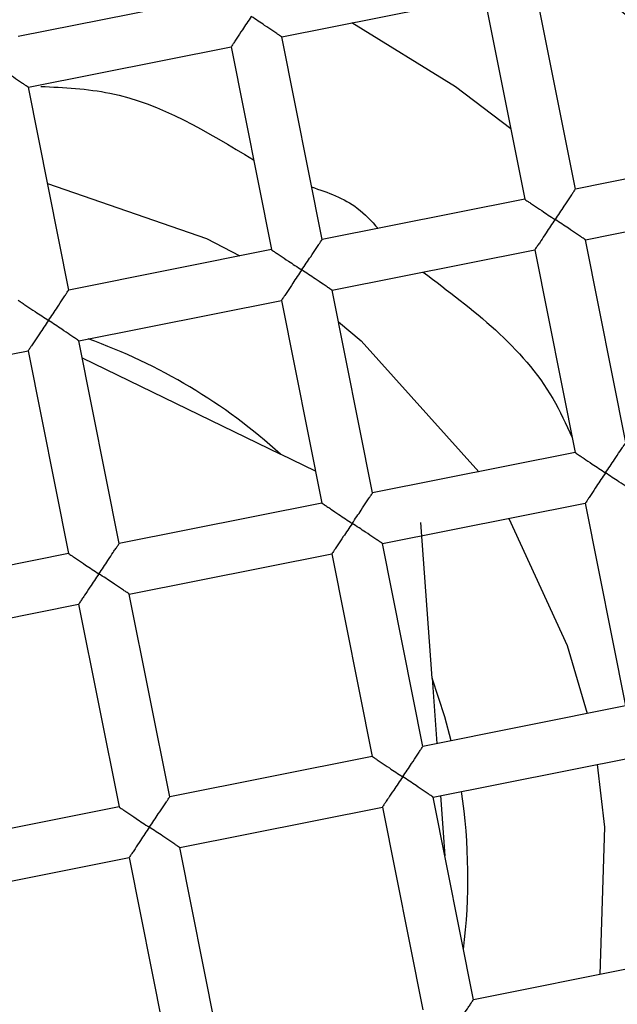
# Model space of a CAD drawing. Header units: millimetres. Extents: x 4143.589 to 4143.639, y 1696.401 to 1696.519.
# Tile 4 of 9: x 4143.61477 to 4143.6194, y 1696.43825 to 1696.44587. Entities that reach past the tile are written whole.
import ezdxf

# ---------------------------------------------------------------- set-up
doc = ezdxf.new("R2010")
doc.units = ezdxf.units.MM
doc.layers.add('SANINDUSA', color=3, linetype='Continuous')

msp = doc.modelspace()

# ---------------------------------------------------------------- linework, layer by layer
at = {"layer": 'SANINDUSA'}
for p, q in [((4143.619073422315, 1696.444559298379), (4143.618716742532, 1696.446350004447)), ((4143.616328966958, 1696.44605193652), (4143.614759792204, 1696.445739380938)), ((4143.616799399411, 1696.445737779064), (4143.618368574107, 1696.446050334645)), ((4143.618368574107, 1696.446050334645), (4143.618681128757, 1696.444481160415)), ((4143.617111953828, 1696.444168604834), (4143.616799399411, 1696.445737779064)), ((4143.614837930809, 1696.445347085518), (4143.616407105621, 1696.4456596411)), ((4143.616407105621, 1696.4456596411), (4143.616719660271, 1696.44409046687)), ((4143.615150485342, 1696.443777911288), (4143.614837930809, 1696.445347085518)), ((4143.62035147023, 1696.444813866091), (4143.619073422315, 1696.444559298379)), ((4143.618681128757, 1696.444481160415), (4143.617111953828, 1696.444168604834)), ((4143.61915156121, 1696.444167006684), (4143.620429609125, 1696.444421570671)), ((4143.619464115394, 1696.442597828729), (4143.61915156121, 1696.444167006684)), ((4143.616719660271, 1696.44409046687), (4143.615150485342, 1696.443777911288)), ((4143.617190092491, 1696.443776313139), (4143.618759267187, 1696.444088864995)), ((4143.618759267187, 1696.444088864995), (4143.619071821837, 1696.442519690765)), ((4143.617502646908, 1696.442207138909), (4143.617190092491, 1696.443776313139)), ((4143.615228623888, 1696.443385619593), (4143.616797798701, 1696.443698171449)), ((4143.616797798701, 1696.443698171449), (4143.617110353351, 1696.442128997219)), ((4143.615541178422, 1696.441816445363), (4143.615228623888, 1696.443385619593)), ((4143.613267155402, 1696.442994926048), (4143.614836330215, 1696.443307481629)), ((4143.614836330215, 1696.443307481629), (4143.615148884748, 1696.441738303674)), ((4143.615254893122, 1696.443253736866), (4143.616789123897, 1696.44250833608)), ((4143.617061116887, 1696.442376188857), (4143.616789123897, 1696.44250833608)), ((4143.619071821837, 1696.442519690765), (4143.617502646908, 1696.442207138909)), ((4143.617110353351, 1696.442128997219), (4143.615541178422, 1696.441816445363)), ((4143.617580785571, 1696.441814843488), (4143.619149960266, 1696.44212739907)), ((4143.619149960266, 1696.44212739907), (4143.619462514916, 1696.44055822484)), ((4143.617963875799, 1696.440772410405), (4143.617877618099, 1696.441979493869)), ((4143.617893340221, 1696.440245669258), (4143.617580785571, 1696.441814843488)), ((4143.615148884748, 1696.441738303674), (4143.613579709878, 1696.441425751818)), ((4143.615619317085, 1696.441424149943), (4143.617188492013, 1696.441736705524)), ((4143.617188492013, 1696.441736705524), (4143.61750104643, 1696.440167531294)), ((4143.615931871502, 1696.439854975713), (4143.615619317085, 1696.441424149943)), ((4143.613657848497, 1696.441033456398), (4143.615227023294, 1696.441346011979)), ((4143.615227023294, 1696.441346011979), (4143.615539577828, 1696.439776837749)), ((4143.617963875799, 1696.440772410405), (4143.617999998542, 1696.440266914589)), ((4143.619462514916, 1696.44055822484), (4143.617893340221, 1696.440245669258)), ((4143.61750104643, 1696.440167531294), (4143.615931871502, 1696.439854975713)), ((4143.61797147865, 1696.439853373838), (4143.619540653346, 1696.440165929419)), ((4143.619242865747, 1696.440106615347), (4143.619299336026, 1696.439621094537)), ((4143.6182840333, 1696.438284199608), (4143.61797147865, 1696.439853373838)), ((4143.618028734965, 1696.439864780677), (4143.618062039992, 1696.439398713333)), ((4143.615539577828, 1696.439776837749), (4143.613970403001, 1696.439464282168)), ((4143.616010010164, 1696.439462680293), (4143.617579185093, 1696.439775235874)), ((4143.617579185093, 1696.439775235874), (4143.617891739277, 1696.438206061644)), ((4143.619299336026, 1696.439621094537), (4143.619261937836, 1696.438478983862)), ((4143.616322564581, 1696.437893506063), (4143.616010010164, 1696.439462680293)), ((4143.61404854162, 1696.439071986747), (4143.61561771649, 1696.439384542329)), ((4143.61561771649, 1696.439384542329), (4143.615930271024, 1696.437815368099)), ((4143.619853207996, 1696.438596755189), (4143.6182840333, 1696.438284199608))]:
    msp.add_line(p, q, dxfattribs=at)
at = {"layer": 'SANINDUSA', "flags": 128}
for points in [[(4143.618572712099, 1696.445025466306), (4143.618145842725, 1696.445351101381), (4143.617343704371, 1696.445846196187)], [(4143.614986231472, 1696.444602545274), (4143.616216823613, 1696.444176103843), (4143.616475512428, 1696.44404183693)], [(4143.617238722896, 1696.443532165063), (4143.617415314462, 1696.443385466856), (4143.618327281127, 1696.442371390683)], [(4143.618558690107, 1696.442009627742), (4143.619010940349, 1696.441027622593), (4143.619164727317, 1696.440498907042)], [(4143.618112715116, 1696.440289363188), (4143.618063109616, 1696.440473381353), (4143.617963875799, 1696.440772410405)]]:
    msp.add_lwpolyline(points, dxfattribs=at)
at = {"layer": 'SANINDUSA'}
for radius in [0.01274999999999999, 0.00999999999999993, 0.009499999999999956, 0.008749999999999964]:
    msp.add_circle((4143.613813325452, 1696.439229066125), radius, dxfattribs=at)
for radius, start, end in [(0.01200000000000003, 34.82143357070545, 167.7085049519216), (0.01150000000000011, 28.22239555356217, 174.3075429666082), (0.004428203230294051, 47.77758319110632, 70.37288687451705), (0.004428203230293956, 352.7906813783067, 8.676322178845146)]:
    msp.add_arc((4143.613813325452, 1696.439229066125), radius, start, end, dxfattribs=at)
for points, knots in [([(4143.616564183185, 1696.445894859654), (4143.616540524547, 1696.44586010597), (4143.616500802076, 1696.445801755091), (4143.616458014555, 1696.445735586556), (4143.616432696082, 1696.44569815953), (4143.616417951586, 1696.445676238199), (4143.616408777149, 1696.445662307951), (4143.616407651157, 1696.445660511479), (4143.616407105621, 1696.4456596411)], [0, 0, 0, 0, 0.3297007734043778, 0.5535623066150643, 0.6801629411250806, 0.7951183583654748, 0.9007361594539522, 1, 1, 1, 1]), ([(4143.616799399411, 1696.445737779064), (4143.616798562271, 1696.445738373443), (4143.616796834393, 1696.445739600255), (4143.616783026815, 1696.445748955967), (4143.616761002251, 1696.445763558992), (4143.616723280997, 1696.445788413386), (4143.616658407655, 1696.445833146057), (4143.61659935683, 1696.445871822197), (4143.616564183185, 1696.445894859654)], [0, 0, 0, 0, 0.09926315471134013, 0.2048814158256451, 0.3198212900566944, 0.4464319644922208, 0.670266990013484, 1, 1, 1, 1]), ([(4143.614837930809, 1696.445347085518), (4143.614837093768, 1696.445347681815), (4143.614835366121, 1696.445348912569), (4143.61482155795, 1696.44535826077), (4143.614799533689, 1696.445372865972), (4143.614761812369, 1696.44539771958), (4143.614696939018, 1696.445442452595), (4143.61463788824, 1696.44548112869), (4143.614602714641, 1696.445504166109)], [0, 0, 0, 0, 0.09926401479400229, 0.2048804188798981, 0.3198204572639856, 0.446431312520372, 0.6702667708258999, 1, 1, 1, 1]), ([(4143.614934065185, 1696.445354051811), (4143.61511448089, 1696.44534548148), (4143.615707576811, 1696.445317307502), (4143.616222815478, 1696.44500340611), (4143.616581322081, 1696.444784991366)], [0, 0, 0, 0, 0.3041931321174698, 1, 1, 1, 1]), ([(4143.617030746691, 1696.444576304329), (4143.617156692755, 1696.44453290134), (4143.617355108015, 1696.444464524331), (4143.617494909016, 1696.444311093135), (4143.617545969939, 1696.44425505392)], [0, 0, 0, 0, 0.6347599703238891, 1, 1, 1, 1]), ([(4143.619073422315, 1696.444559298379), (4143.619072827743, 1696.444558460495), (4143.619071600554, 1696.444556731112), (4143.619062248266, 1696.444542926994), (4143.619047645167, 1696.44452090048), (4143.61902278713, 1696.444483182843), (4143.618978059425, 1696.444418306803), (4143.618939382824, 1696.444359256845), (4143.618916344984, 1696.444324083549)], [0, 0, 0, 0, 0.09926414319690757, 0.2048801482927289, 0.3198213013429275, 0.4464324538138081, 0.6702657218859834, 1, 1, 1, 1]), ([(4143.618681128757, 1696.444481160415), (4143.618681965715, 1696.444480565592), (4143.618683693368, 1696.444479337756), (4143.618697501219, 1696.444469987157), (4143.618719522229, 1696.444455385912), (4143.618757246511, 1696.444430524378), (4143.618822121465, 1696.444385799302), (4143.618881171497, 1696.444347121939), (4143.618916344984, 1696.444324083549)], [0, 0, 0, 0, 0.09924394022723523, 0.2048597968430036, 0.3198159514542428, 0.4464343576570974, 0.6702654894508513, 1, 1, 1, 1]), ([(4143.618916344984, 1696.444324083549), (4143.618892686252, 1696.444289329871), (4143.618852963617, 1696.444230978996), (4143.618810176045, 1696.444164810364), (4143.618784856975, 1696.444127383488), (4143.618770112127, 1696.44410546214), (4143.61876093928, 1696.444091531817), (4143.618759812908, 1696.444089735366), (4143.618759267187, 1696.444088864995)], [0, 0, 0, 0, 0.329700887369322, 0.5535625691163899, 0.6801636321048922, 0.795118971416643, 0.9007361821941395, 1, 1, 1, 1]), ([(4143.61915156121, 1696.444167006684), (4143.619150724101, 1696.444167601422), (4143.619148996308, 1696.444168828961), (4143.619135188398, 1696.444178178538), (4143.619113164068, 1696.444192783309), (4143.619075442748, 1696.444217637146), (4143.619010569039, 1696.444262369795), (4143.618951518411, 1696.444301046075), (4143.618916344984, 1696.444324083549)], [0, 0, 0, 0, 0.09926337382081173, 0.2048797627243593, 0.3198198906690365, 0.4464308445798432, 0.6702672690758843, 0.9999999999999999, 0.9999999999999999, 0.9999999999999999, 0.9999999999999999]), ([(4143.616954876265, 1696.443933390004), (4143.61697853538, 1696.44396814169), (4143.617018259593, 1696.444026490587), (4143.617061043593, 1696.444092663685), (4143.617086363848, 1696.444130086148), (4143.617101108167, 1696.444152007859), (4143.617110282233, 1696.444165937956), (4143.61711140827, 1696.444167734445), (4143.617111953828, 1696.444168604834)], [0, 0, 0, 0, 0.3296949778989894, 0.5535656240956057, 0.680160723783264, 0.7951171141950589, 0.9007354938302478, 1, 1, 1, 1]), ([(4143.616719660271, 1696.44409046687), (4143.616720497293, 1696.444089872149), (4143.616722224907, 1696.444088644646), (4143.616736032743, 1696.444079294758), (4143.616758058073, 1696.44406469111), (4143.616795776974, 1696.444039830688), (4143.61686065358, 1696.443995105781), (4143.616919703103, 1696.443956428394), (4143.616954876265, 1696.443933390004)], [0, 0, 0, 0, 0.09926340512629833, 0.2048798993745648, 0.3198204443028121, 0.4464356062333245, 0.6702664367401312, 1, 1, 1, 1]), ([(4143.616954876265, 1696.443933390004), (4143.616931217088, 1696.443898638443), (4143.616891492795, 1696.443840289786), (4143.616848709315, 1696.443774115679), (4143.616823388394, 1696.44373669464), (4143.616808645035, 1696.443714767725), (4143.616799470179, 1696.443700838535), (4143.61679834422, 1696.443699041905), (4143.616797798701, 1696.443698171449)], [0, 0, 0, 0, 0.3296934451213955, 0.5535627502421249, 0.6801572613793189, 0.7951179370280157, 0.9007359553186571, 1, 1, 1, 1]), ([(4143.617190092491, 1696.443776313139), (4143.617189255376, 1696.443776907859), (4143.61718752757, 1696.443778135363), (4143.617173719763, 1696.443787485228), (4143.617151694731, 1696.443802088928), (4143.617113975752, 1696.44382694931), (4143.617049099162, 1696.443871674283), (4143.616990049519, 1696.443910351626), (4143.616954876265, 1696.443933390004)], [0, 0, 0, 0, 0.0992634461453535, 0.2048799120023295, 0.3198201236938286, 0.4464352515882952, 0.6702660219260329, 1, 1, 1, 1]), ([(4143.617893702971, 1696.44391645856), (4143.61828007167, 1696.443627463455), (4143.618758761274, 1696.443269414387), (4143.619001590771, 1696.442739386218), (4143.619048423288, 1696.442637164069)], [0, 0, 0, 0, 0.8071382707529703, 1, 1, 1, 1]), ([(4143.614993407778, 1696.443542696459), (4143.615017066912, 1696.443577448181), (4143.615056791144, 1696.443635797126), (4143.615099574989, 1696.443701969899), (4143.615124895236, 1696.443739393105), (4143.615139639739, 1696.443761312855), (4143.615148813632, 1696.443775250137), (4143.615149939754, 1696.443777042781), (4143.615150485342, 1696.443777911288)], [0, 0, 0, 0, 0.3296943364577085, 0.5535643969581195, 0.6801592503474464, 0.7951154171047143, 0.9007367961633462, 1, 1, 1, 1]), ([(4143.61475819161, 1696.443699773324), (4143.614759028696, 1696.443699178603), (4143.614760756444, 1696.443697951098), (4143.614774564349, 1696.443688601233), (4143.614796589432, 1696.443673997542), (4143.614834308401, 1696.44364913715), (4143.614899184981, 1696.443604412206), (4143.614958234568, 1696.443565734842), (4143.614993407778, 1696.443542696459)], [0, 0, 0, 0, 0.0992634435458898, 0.2048799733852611, 0.3198202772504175, 0.4464354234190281, 0.6702662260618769, 1, 1, 1, 1]), ([(4143.614993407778, 1696.443542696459), (4143.614969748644, 1696.443507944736), (4143.614930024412, 1696.443449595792), (4143.614887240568, 1696.443383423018), (4143.61486192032, 1696.443345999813), (4143.614847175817, 1696.443324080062), (4143.614838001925, 1696.443310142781), (4143.614836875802, 1696.443308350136), (4143.614836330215, 1696.443307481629)], [0, 0, 0, 0, 0.3296943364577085, 0.5535643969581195, 0.6801592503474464, 0.7951154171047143, 0.9007367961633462, 1, 1, 1, 1]), ([(4143.615228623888, 1696.443385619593), (4143.61522778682, 1696.443386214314), (4143.61522605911, 1696.443387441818), (4143.615212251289, 1696.443396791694), (4143.615190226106, 1696.443411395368), (4143.615152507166, 1696.44343625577), (4143.615087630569, 1696.44348098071), (4143.615028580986, 1696.443519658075), (4143.614993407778, 1696.443542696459)], [0, 0, 0, 0, 0.09926342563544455, 0.2048799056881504, 0.3198202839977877, 0.4464354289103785, 0.67026622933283, 1, 1, 1, 1]), ([(4143.619307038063, 1696.442362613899), (4143.619330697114, 1696.442397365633), (4143.619370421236, 1696.442455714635), (4143.619413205, 1696.442521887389), (4143.619438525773, 1696.44255931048), (4143.619453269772, 1696.442581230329), (4143.619462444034, 1696.442595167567), (4143.61946356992, 1696.442596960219), (4143.619464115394, 1696.442597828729)], [0, 0, 0, 0, 0.3296940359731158, 0.5535642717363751, 0.6801593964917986, 0.7951153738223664, 0.9007368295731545, 1, 1, 1, 1]), ([(4143.619071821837, 1696.442519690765), (4143.619072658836, 1696.442519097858), (4143.619074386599, 1696.44251787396), (4143.619088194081, 1696.442508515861), (4143.619110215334, 1696.442493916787), (4143.619147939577, 1696.442469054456), (4143.619212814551, 1696.442424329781), (4143.619271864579, 1696.442385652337), (4143.619307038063, 1696.442362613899)], [0, 0, 0, 0, 0.09924305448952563, 0.2048608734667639, 0.3198168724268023, 0.4464351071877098, 0.6702659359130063, 1, 1, 1, 1]), ([(4143.619307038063, 1696.442362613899), (4143.619283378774, 1696.442327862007), (4143.61924365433, 1696.44226951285), (4143.619200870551, 1696.442203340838), (4143.619175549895, 1696.442165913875), (4143.619160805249, 1696.442143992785), (4143.619151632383, 1696.442130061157), (4143.619150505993, 1696.442128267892), (4143.619149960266, 1696.44212739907)], [0, 0, 0, 0, 0.3296935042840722, 0.5535623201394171, 0.6801641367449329, 0.7951196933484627, 0.9007371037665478, 1, 1, 1, 1]), ([(4143.61954225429, 1696.442205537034), (4143.619541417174, 1696.442206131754), (4143.619539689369, 1696.442207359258), (4143.619525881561, 1696.442216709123), (4143.619503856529, 1696.442231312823), (4143.61946613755, 1696.442256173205), (4143.61940126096, 1696.442300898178), (4143.619342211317, 1696.442339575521), (4143.619307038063, 1696.442362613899)], [0, 0, 0, 0, 0.0992634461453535, 0.2048799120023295, 0.3198201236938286, 0.4464352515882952, 0.6702660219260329, 1, 1, 1, 1]), ([(4143.617345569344, 1696.441971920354), (4143.617369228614, 1696.442006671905), (4143.617408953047, 1696.44206502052), (4143.617451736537, 1696.44213119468), (4143.617477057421, 1696.442168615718), (4143.617491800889, 1696.442190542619), (4143.617500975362, 1696.44220447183), (4143.617502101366, 1696.442206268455), (4143.617502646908, 1696.442207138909)], [0, 0, 0, 0, 0.3296937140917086, 0.5535629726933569, 0.6801574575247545, 0.7951181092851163, 0.9007359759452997, 0.9999999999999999, 0.9999999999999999, 0.9999999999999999, 0.9999999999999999]), ([(4143.617110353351, 1696.442128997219), (4143.617111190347, 1696.442128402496), (4143.617112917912, 1696.442127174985), (4143.61712672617, 1696.442117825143), (4143.617148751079, 1696.442103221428), (4143.617186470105, 1696.442078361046), (4143.617251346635, 1696.442033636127), (4143.617310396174, 1696.441994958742), (4143.617345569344, 1696.441971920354)], [0, 0, 0, 0, 0.09926341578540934, 0.2048801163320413, 0.319820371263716, 0.4464355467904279, 0.6702664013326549, 1, 1, 1, 1]), ([(4143.617345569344, 1696.441971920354), (4143.61732191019, 1696.441937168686), (4143.617282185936, 1696.44187881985), (4143.617239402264, 1696.441812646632), (4143.617214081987, 1696.441775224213), (4143.617199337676, 1696.441753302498), (4143.617190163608, 1696.441739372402), (4143.617189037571, 1696.441737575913), (4143.617188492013, 1696.441736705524)], [0, 0, 0, 0, 0.329695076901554, 0.5535654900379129, 0.6801606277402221, 0.7951170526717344, 0.9007354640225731, 1, 1, 1, 1]), ([(4143.617580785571, 1696.441814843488), (4143.617579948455, 1696.441815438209), (4143.61757822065, 1696.441816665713), (4143.617564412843, 1696.441826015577), (4143.61754238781, 1696.441840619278), (4143.617504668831, 1696.44186547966), (4143.617439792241, 1696.441910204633), (4143.617380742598, 1696.441948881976), (4143.617345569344, 1696.441971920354)], [0, 0, 0, 0, 0.0992634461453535, 0.2048799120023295, 0.3198201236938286, 0.4464352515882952, 0.6702660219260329, 1, 1, 1, 1]), ([(4143.615384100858, 1696.441581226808), (4143.615407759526, 1696.441615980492), (4143.615447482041, 1696.441674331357), (4143.615490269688, 1696.441740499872), (4143.615515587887, 1696.441777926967), (4143.61553033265, 1696.441799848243), (4143.61553950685, 1696.441813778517), (4143.615540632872, 1696.441815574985), (4143.615541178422, 1696.441816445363)], [0, 0, 0, 0, 0.3297009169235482, 0.5535624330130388, 0.6801629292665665, 0.7951184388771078, 0.9007361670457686, 1, 1, 1, 1]), ([(4143.615148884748, 1696.441738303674), (4143.615149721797, 1696.441737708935), (4143.61515144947, 1696.441736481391), (4143.615165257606, 1696.441727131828), (4143.615187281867, 1696.441712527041), (4143.615225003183, 1696.441687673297), (4143.615289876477, 1696.441642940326), (4143.615348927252, 1696.441604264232), (4143.615384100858, 1696.441581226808)], [0, 0, 0, 0, 0.09926334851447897, 0.2048798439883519, 0.3198199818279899, 0.4464309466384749, 0.6702664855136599, 1, 1, 1, 1]), ([(4143.615384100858, 1696.441581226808), (4143.615360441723, 1696.441546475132), (4143.61532071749, 1696.441488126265), (4143.615277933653, 1696.441421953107), (4143.61525261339, 1696.441384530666), (4143.615237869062, 1696.441362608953), (4143.615228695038, 1696.441348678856), (4143.615227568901, 1696.441346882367), (4143.615227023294, 1696.441346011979)], [0, 0, 0, 0, 0.3296950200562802, 0.553565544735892, 0.680160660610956, 0.7951170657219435, 0.9007354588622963, 1, 1, 1, 1]), ([(4143.615619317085, 1696.441424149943), (4143.615618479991, 1696.441424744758), (4143.615616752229, 1696.441425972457), (4143.615602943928, 1696.441435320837), (4143.615580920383, 1696.441449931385), (4143.6155431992, 1696.441474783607), (4143.615478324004, 1696.441519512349), (4143.61541927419, 1696.441558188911), (4143.615384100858, 1696.441581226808)], [0, 0, 0, 0, 0.09926353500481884, 0.2048800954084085, 0.3198236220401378, 0.4464347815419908, 0.6702659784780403, 1, 1, 1, 1]), ([(4143.617736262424, 1696.440010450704), (4143.617759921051, 1696.440045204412), (4143.617799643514, 1696.440103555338), (4143.617842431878, 1696.440169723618), (4143.617867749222, 1696.440207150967), (4143.617882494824, 1696.440229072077), (4143.617891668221, 1696.440243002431), (4143.61789279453, 1696.440244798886), (4143.617893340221, 1696.440245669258)], [0, 0, 0, 0, 0.3297010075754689, 0.5535627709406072, 0.6801628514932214, 0.7951186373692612, 0.9007361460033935, 0.9999999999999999, 0.9999999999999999, 0.9999999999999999, 0.9999999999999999]), ([(4143.61750104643, 1696.440167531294), (4143.61750188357, 1696.440166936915), (4143.617503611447, 1696.440165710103), (4143.617517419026, 1696.440156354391), (4143.61753944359, 1696.440141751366), (4143.617577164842, 1696.440116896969), (4143.617642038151, 1696.440072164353), (4143.617701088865, 1696.440033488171), (4143.617736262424, 1696.440010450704)], [0, 0, 0, 0, 0.09926320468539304, 0.2048815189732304, 0.3198214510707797, 0.4464321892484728, 0.6702673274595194, 1, 1, 1, 1]), ([(4143.617736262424, 1696.440010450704), (4143.61771260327, 1696.439975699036), (4143.617672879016, 1696.439917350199), (4143.617630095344, 1696.439851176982), (4143.617604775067, 1696.439813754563), (4143.617590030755, 1696.439791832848), (4143.617580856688, 1696.439777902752), (4143.617579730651, 1696.439776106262), (4143.617579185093, 1696.439775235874)], [0, 0, 0, 0, 0.329695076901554, 0.5535654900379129, 0.6801606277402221, 0.7951170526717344, 0.9007354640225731, 1, 1, 1, 1]), ([(4143.61797147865, 1696.439853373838), (4143.61797064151, 1696.439853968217), (4143.617968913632, 1696.43985519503), (4143.617955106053, 1696.439864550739), (4143.617933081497, 1696.439879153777), (4143.617895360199, 1696.439904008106), (4143.617830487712, 1696.439948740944), (4143.617771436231, 1696.439987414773), (4143.617736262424, 1696.440010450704)], [0, 0, 0, 0, 0.09926368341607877, 0.2048825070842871, 0.319822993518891, 0.4464343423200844, 0.670270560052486, 1, 1, 1, 1]), ([(4143.615774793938, 1696.439619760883), (4143.615798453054, 1696.439654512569), (4143.615838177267, 1696.439712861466), (4143.615880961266, 1696.439779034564), (4143.615906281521, 1696.439816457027), (4143.61592102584, 1696.439838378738), (4143.615930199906, 1696.439852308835), (4143.615931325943, 1696.439854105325), (4143.615931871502, 1696.439854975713)], [0, 0, 0, 0, 0.3296949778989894, 0.5535656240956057, 0.680160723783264, 0.7951171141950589, 0.9007354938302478, 1, 1, 1, 1]), ([(4143.615539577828, 1696.439776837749), (4143.615540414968, 1696.439776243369), (4143.615542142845, 1696.439775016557), (4143.615555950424, 1696.439765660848), (4143.615577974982, 1696.439751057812), (4143.615615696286, 1696.439726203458), (4143.615680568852, 1696.439681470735), (4143.615739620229, 1696.439642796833), (4143.615774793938, 1696.439619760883)], [0, 0, 0, 0, 0.09926371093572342, 0.2048825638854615, 0.3198230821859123, 0.4464344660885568, 0.6702709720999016, 1, 1, 1, 1]), ([(4143.615774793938, 1696.439619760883), (4143.615751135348, 1696.439585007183), (4143.615711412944, 1696.439526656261), (4143.615668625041, 1696.439460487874), (4143.615643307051, 1696.439423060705), (4143.615628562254, 1696.439401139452), (4143.615619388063, 1696.439387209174), (4143.615618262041, 1696.439385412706), (4143.61561771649, 1696.439384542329)], [0, 0, 0, 0, 0.3297007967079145, 0.5535624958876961, 0.6801628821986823, 0.7951184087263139, 0.900736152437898, 1, 1, 1, 1]), ([(4143.616010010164, 1696.439462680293), (4143.616009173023, 1696.439463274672), (4143.616007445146, 1696.439464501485), (4143.615993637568, 1696.439473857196), (4143.615971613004, 1696.439488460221), (4143.61593389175, 1696.439513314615), (4143.615869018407, 1696.439558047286), (4143.615809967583, 1696.439596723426), (4143.615774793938, 1696.439619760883)], [0, 0, 0, 0, 0.09926315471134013, 0.2048814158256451, 0.3198212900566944, 0.4464319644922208, 0.670266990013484, 1, 1, 1, 1]), ([(4143.618126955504, 1696.438048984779), (4143.618150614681, 1696.438083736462), (4143.618190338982, 1696.438142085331), (4143.618233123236, 1696.438208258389), (4143.618258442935, 1696.43824568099), (4143.618273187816, 1696.438267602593), (4143.61828236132, 1696.438281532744), (4143.618283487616, 1696.438283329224), (4143.6182840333, 1696.438284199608)], [0, 0, 0, 0, 0.3296952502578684, 0.5535658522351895, 0.6801606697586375, 0.7951172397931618, 0.9007354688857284, 0.9999999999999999, 0.9999999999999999, 0.9999999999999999, 0.9999999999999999])]:
    msp.add_open_spline(points, degree=3, knots=knots, dxfattribs=at)

doc.saveas('drawing.dxf')
